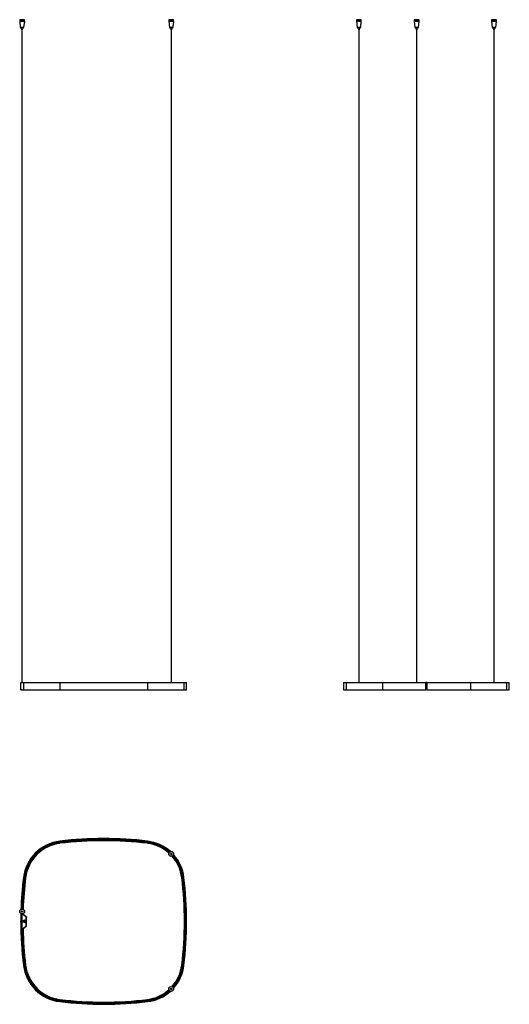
# Model space of a CAD drawing. Header units: millimetres. Extents: x 818 to 2831, y 486 to 4533.
import ezdxf

# ---------------------------------------------------------------- set-up
doc = ezdxf.new("R2010")
doc.units = ezdxf.units.MM
doc.header["$LTSCALE"] = 50

msp = doc.modelspace()

# ---------------------------------------------------------------- linework, layer by layer
at = {"color": 7, "linetype": 'Continuous', "lineweight": 25}
for p, q in [((818.4, 4533.4), (818.1, 4533.1)), ((818.4, 4533.4), (828.1, 4533.4)), ((828.1, 4533.4), (837.8, 4533.4)), ((838.1, 4533.1), (837.8, 4533.4)), ((1431.2, 4533.4), (1430.9, 4533.1)), ((1431.2, 4533.4), (1440.9, 4533.4)), ((1440.9, 4533.4), (1450.6, 4533.4)), ((1450.9, 4533.1), (1450.6, 4533.4)), ((2202.6, 4533.4), (2202.3, 4533.1)), ((2202.6, 4533.4), (2222, 4533.4)), ((2222.3, 4533.1), (2222, 4533.4)), ((2439.8, 4533.4), (2439.5, 4533.1)), ((2439.8, 4533.4), (2459.2, 4533.4)), ((2459.5, 4533.1), (2459.2, 4533.4)), ((2757.7, 4533.4), (2757.4, 4533.1)), ((2757.7, 4533.4), (2777.1, 4533.4)), ((2777.4, 4533.1), (2777.1, 4533.4)), ((818.1, 4533.1), (818.1, 4526.9)), ((828.1, 4533.1), (818.1, 4533.1)), ((818.1, 4526.9), (820.6, 4501.8)), ((818.1, 4526.9), (838, 4526.9)), ((820.6, 4501.8), (820.9, 4501.4)), ((820.6, 4501.8), (835.7, 4501.8)), ((828.1, 4501.4), (820.9, 4501.4)), ((822.1, 4501.4), (822.1, 4499.4)), ((822.1, 4499.4), (828.1, 4499.4)), ((826.2, 4499.4), (826.2, 4492.4)), ((838.1, 4533.1), (828.1, 4533.1)), ((835.3, 4501.4), (828.1, 4501.4)), ((828.1, 4499.4), (834.1, 4499.4)), ((830.1, 4492.4), (830.1, 4499.4)), ((834.1, 4499.4), (834.1, 4501.4)), ((835.3, 4501.4), (835.7, 4501.8)), ((835.7, 4501.8), (837.4, 4519.4)), ((838, 4526.7), (837.4, 4520.9)), ((838, 4526.7), (838, 4526.9)), ((838.1, 4528.9), (838.1, 4533.1)), ((1430.9, 4533.1), (1430.9, 4526.9)), ((1440.9, 4533.1), (1430.9, 4533.1)), ((1430.9, 4526.9), (1433.4, 4501.8)), ((1430.9, 4526.9), (1450.8, 4526.9)), ((1433.4, 4501.8), (1433.7, 4501.4)), ((1433.4, 4501.8), (1448.4, 4501.8)), ((1440.9, 4501.4), (1433.7, 4501.4)), ((1434.9, 4501.4), (1434.9, 4499.4)), ((1434.9, 4499.4), (1440.9, 4499.4)), ((1439, 4499.4), (1439, 4492.4)), ((1450.9, 4533.1), (1440.9, 4533.1)), ((1448.1, 4501.4), (1440.9, 4501.4)), ((1440.9, 4499.4), (1446.9, 4499.4)), ((1442.9, 4492.4), (1442.9, 4499.4)), ((1446.9, 4499.4), (1446.9, 4501.4)), ((1448.1, 4501.4), (1448.4, 4501.8)), ((1448.4, 4501.8), (1450.2, 4519.4)), ((1450.8, 4526.7), (1450.2, 4520.9)), ((1450.8, 4526.7), (1450.8, 4526.9)), ((1450.9, 4528.9), (1450.9, 4533.1)), ((2202.3, 4533.1), (2202.3, 4526.9)), ((2222.3, 4533.1), (2202.3, 4533.1)), ((2202.3, 4526.9), (2204.8, 4501.8)), ((2202.3, 4526.9), (2222.3, 4526.9)), ((2204.8, 4501.8), (2205.1, 4501.4)), ((2204.8, 4501.8), (2219.9, 4501.8)), ((2219.5, 4501.4), (2205.1, 4501.4)), ((2206.3, 4501.4), (2206.3, 4499.4)), ((2206.3, 4499.4), (2218.3, 4499.4)), ((2210.4, 4499.4), (2210.4, 4492.4)), ((2214.3, 4492.4), (2214.3, 4499.4)), ((2218.3, 4499.4), (2218.3, 4501.4)), ((2219.5, 4501.4), (2219.9, 4501.8)), ((2219.9, 4501.8), (2222.3, 4526.9)), ((2222.3, 4526.9), (2222.3, 4533.1)), ((2439.5, 4533.1), (2439.5, 4526.9)), ((2459.5, 4533.1), (2439.5, 4533.1)), ((2439.5, 4526.9), (2442, 4501.8)), ((2439.5, 4526.9), (2459.5, 4526.9)), ((2442, 4501.8), (2442.3, 4501.4)), ((2442, 4501.8), (2457, 4501.8)), ((2456.7, 4501.4), (2442.3, 4501.4)), ((2443.5, 4501.4), (2443.5, 4499.4)), ((2443.5, 4499.4), (2455.5, 4499.4)), ((2447.5, 4499.4), (2447.5, 4492.4)), ((2451.4, 4492.4), (2451.4, 4499.4)), ((2455.5, 4499.4), (2455.5, 4501.4)), ((2456.7, 4501.4), (2457, 4501.8)), ((2457, 4501.8), (2459.5, 4526.9)), ((2459.5, 4526.9), (2459.5, 4533.1)), ((2757.4, 4533.1), (2757.4, 4526.9)), ((2777.4, 4533.1), (2757.4, 4533.1)), ((2757.4, 4526.9), (2759.8, 4501.8)), ((2757.4, 4526.9), (2777.4, 4526.9)), ((2759.8, 4501.8), (2760.2, 4501.4)), ((2759.8, 4501.8), (2774.9, 4501.8)), ((2774.6, 4501.4), (2760.2, 4501.4)), ((2761.4, 4501.4), (2761.4, 4499.4)), ((2761.4, 4499.4), (2773.4, 4499.4)), ((2765.4, 4499.4), (2765.4, 4492.4)), ((2769.3, 4492.4), (2769.3, 4499.4)), ((2773.4, 4499.4), (2773.4, 4501.4)), ((2774.6, 4501.4), (2774.9, 4501.8)), ((2774.9, 4501.8), (2777.4, 4526.9)), ((2777.4, 4526.9), (2777.4, 4533.1)), ((826.2, 4492.4), (828.1, 4492.4)), ((827.5, 4492.4), (827.5, 1808.5)), ((828.1, 4492.4), (830.1, 4492.4)), ((828.7, 1808.5), (828.7, 4492.4)), ((1439, 4492.4), (1440.9, 4492.4)), ((1440.3, 4492.4), (1440.3, 1808.5)), ((1440.9, 4492.4), (1442.9, 4492.4)), ((1441.5, 1808.5), (1441.5, 4492.4)), ((2210.4, 4492.4), (2214.3, 4492.4)), ((2211.7, 4492.4), (2211.7, 1808.5)), ((2212.9, 1808.5), (2212.9, 4492.4)), ((2447.5, 4492.4), (2451.4, 4492.4)), ((2448.9, 4492.4), (2448.9, 1808.5)), ((2450.1, 1808.5), (2450.1, 4492.4)), ((2765.4, 4492.4), (2769.3, 4492.4)), ((2766.8, 4492.4), (2766.8, 1808.5)), ((2768, 1808.5), (2768, 4492.4)), ((822.6, 1808.4), (822.2, 1808.4)), ((822.2, 1778.6), (822.2, 1808.4)), ((822.6, 1778.6), (822.6, 1808.4)), ((822.6, 1808.3), (833.5, 1808.3)), ((822.8, 1809), (822.8, 1808.6)), ((822.8, 1809), (826.6, 1809)), ((822.8, 1808.6), (826.6, 1808.6)), ((822.8, 1808.5), (833.7, 1808.5)), ((826.6, 1808.6), (826.6, 1809)), ((833.5, 1808.3), (982.7, 1808.3)), ((833.5, 1808.3), (833.5, 1778.7)), ((833.7, 1808.5), (982.7, 1808.5)), ((982.7, 1808.5), (1344.1, 1808.5)), ((982.7, 1808.3), (1344.1, 1808.3)), ((982.7, 1808.3), (982.7, 1778.7)), ((1344.1, 1808.5), (1493.1, 1808.5)), ((1344.1, 1808.3), (1344.1, 1778.7)), ((1344.1, 1808.3), (1493.3, 1808.3)), ((1493.1, 1808.5), (1504, 1808.5)), ((1493.3, 1808.3), (1493.3, 1778.7)), ((1493.3, 1808.3), (1504.2, 1808.3)), ((1504.2, 1778.7), (1504.2, 1808.3)), ((2149.1, 1808.3), (2149.1, 1778.7)), ((2149.1, 1808.3), (2160, 1808.3)), ((2149.3, 1808.5), (2160.2, 1808.5)), ((2160, 1808.3), (2160, 1778.7)), ((2160, 1808.3), (2309.2, 1808.3)), ((2160.2, 1808.5), (2309.2, 1808.5)), ((2309.2, 1808.5), (2487.4, 1808.5)), ((2309.2, 1808.3), (2309.2, 1778.7)), ((2309.2, 1808.3), (2487.4, 1808.3)), ((2492.4, 1809), (2487.4, 1809)), ((2487.4, 1808.4), (2487.4, 1809)), ((2492.4, 1808.4), (2487.4, 1808.4)), ((2487.4, 1778.6), (2487.4, 1808.4)), ((2492.4, 1808.4), (2492.4, 1809)), ((2492.4, 1808.5), (2670.5, 1808.5)), ((2492.4, 1778.6), (2492.4, 1808.4)), ((2492.4, 1808.3), (2670.6, 1808.3)), ((2670.5, 1808.5), (2819.6, 1808.5)), ((2670.6, 1808.3), (2670.6, 1778.7)), ((2670.6, 1808.3), (2819.8, 1808.3)), ((2819.6, 1808.5), (2830.5, 1808.5)), ((2819.8, 1808.3), (2819.8, 1778.7)), ((2819.8, 1808.3), (2830.7, 1808.3)), ((2830.7, 1778.7), (2830.7, 1808.3)), ((822.2, 1778.6), (822.6, 1778.6)), ((822.6, 1778.7), (833.5, 1778.7)), ((822.8, 1778.5), (833.7, 1778.5)), ((822.8, 1778.4), (822.8, 1778)), ((826.6, 1778.4), (822.8, 1778.4)), ((826.6, 1778), (822.8, 1778)), ((826.6, 1778), (826.6, 1778.4)), ((833.5, 1778.7), (982.7, 1778.7)), ((833.7, 1778.5), (982.7, 1778.5)), ((982.7, 1778.7), (1344.1, 1778.7)), ((982.7, 1778.5), (1344.1, 1778.5)), ((1344.1, 1778.7), (1493.3, 1778.7)), ((1344.1, 1778.5), (1493.1, 1778.5)), ((1493.1, 1778.5), (1504, 1778.5)), ((1493.3, 1778.7), (1504.2, 1778.7)), ((2149.1, 1778.7), (2160, 1778.7)), ((2149.3, 1778.5), (2160.2, 1778.5)), ((2160, 1778.7), (2309.2, 1778.7)), ((2160.2, 1778.5), (2309.2, 1778.5)), ((2309.2, 1778.7), (2487.4, 1778.7)), ((2309.2, 1778.5), (2487.4, 1778.5)), ((2492.4, 1778.6), (2487.4, 1778.6)), ((2487.4, 1778), (2487.4, 1778.6)), ((2492.4, 1778), (2487.4, 1778)), ((2492.4, 1778.7), (2670.6, 1778.7)), ((2492.4, 1778), (2492.4, 1778.6)), ((2492.4, 1778.5), (2670.5, 1778.5)), ((2670.5, 1778.5), (2819.6, 1778.5)), ((2670.6, 1778.7), (2819.8, 1778.7)), ((2819.6, 1778.5), (2830.5, 1778.5)), ((2819.8, 1778.7), (2830.7, 1778.7)), ((982.7, 1156.3), (982.7, 1156.5)), ((983.2, 1152.7), (982.7, 1156.3)), ((983.2, 1152.5), (983.2, 1152.7)), ((983.2, 1152.3), (983.2, 1152.5)), ((983.5, 1149.5), (983.2, 1152.3)), ((983.6, 1148.9), (983.5, 1149.5)), ((983.7, 1148), (983.6, 1148.9)), ((983.8, 1147.7), (983.7, 1148)), ((983.8, 1147.6), (983.8, 1147.7)), ((1343, 1147.7), (1343.1, 1148)), ((1343, 1147.6), (1343, 1147.7)), ((1343.1, 1148), (1343.2, 1148.9)), ((1343.2, 1148.9), (1343.3, 1149.5)), ((1343.3, 1149.5), (1343.6, 1152.3)), ((1343.6, 1152.5), (1343.7, 1152.7)), ((1343.6, 1152.3), (1343.6, 1152.5)), ((1343.7, 1152.7), (1344.1, 1156.3)), ((1344.1, 1156.3), (1344.1, 1156.5)), ((833.7, 1007.3), (833.5, 1007.3)), ((837.3, 1006.9), (833.7, 1007.3)), ((837.5, 1006.8), (837.3, 1006.9)), ((837.7, 1006.8), (837.5, 1006.8)), ((840.5, 1006.5), (837.7, 1006.8)), ((841.2, 1006.4), (840.5, 1006.5)), ((842, 1006.3), (841.2, 1006.4)), ((842.4, 1006.2), (842, 1006.3)), ((842.4, 1006.2), (842.4, 1006.2)), ((1484.4, 1006.2), (1484.5, 1006.2)), ((1484.5, 1006.2), (1484.8, 1006.3)), ((1484.8, 1006.3), (1485.7, 1006.4)), ((1485.7, 1006.4), (1486.3, 1006.5)), ((1486.3, 1006.5), (1489.1, 1006.8)), ((1489.1, 1006.8), (1489.3, 1006.8)), ((1489.3, 1006.8), (1489.5, 1006.9)), ((1489.5, 1006.9), (1493.1, 1007.3)), ((1493.1, 1007.3), (1493.3, 1007.3)), ((831.7, 856.7), (827.9, 856.7)), ((829.9, 857.1), (829.9, 856.7)), ((830.6, 857.3), (830.6, 856.7)), ((831.5, 857.6), (831.5, 856.7)), ((844.6, 845.8), (831.7, 856.7)), ((831.8, 857.7), (831.8, 856.7)), ((831.9, 857.7), (831.9, 856.6)), ((833.8, 855), (833.9, 855.1)), ((833.9, 855.1), (845.3, 845.9)), ((822.2, 824.1), (822.2, 829.1)), ((822.2, 829.1), (822.8, 829.1)), ((822.2, 824.1), (822.8, 824.1)), ((822.8, 824.1), (822.8, 829.1)), ((822.8, 829.1), (826.6, 829.1)), ((822.8, 824.1), (826.6, 824.1)), ((826.6, 824.1), (826.6, 829.1)), ((826.6, 829.1), (827.2, 829.1)), ((826.6, 824.1), (827.2, 824.1)), ((826.8, 816.3), (826.8, 816.3)), ((827.2, 824.1), (827.2, 829.1)), ((835, 825.7), (840.3, 825.7)), ((835.7, 828.7), (835.7, 828.5)), ((835.7, 825.7), (835.8, 825.7)), ((836.1, 828.3), (836.1, 828.2)), ((836.1, 827.6), (836.1, 827.5)), ((836.1, 826.9), (836.1, 826.8)), ((836.1, 826.2), (836.1, 826.1)), ((838.4, 829.3), (836.9, 829.3)), ((837.5, 832.2), (837.3, 831.6)), ((837.3, 821.6), (837.5, 821.1)), ((838.7, 831.5), (838.4, 832.2)), ((838.4, 821.1), (838.7, 821.7)), ((839.2, 828.6), (839.4, 828.7)), ((839.3, 828.6), (839.3, 828.7)), ((839.3, 827.9), (839.3, 828)), ((839.3, 827.2), (839.3, 827.3)), ((839.3, 826.5), (839.3, 826.6)), ((839.3, 825.8), (839.3, 825.9)), ((844.6, 807.4), (844.6, 845.8)), ((845.1, 845.6), (845.3, 845.9)), ((845.4, 845.8), (845.2, 845.6)), ((845.6, 845.3), (845.7, 844.9)), ((845.8, 808.5), (845.8, 844.7)), ((827.9, 796.5), (831.7, 796.5)), ((831.7, 796.5), (844.6, 807.4)), ((833.8, 798.2), (833.9, 798.1)), ((845.3, 807.3), (833.9, 798.1)), ((845.1, 807.6), (845.3, 807.3)), ((845.4, 807.4), (845.2, 807.7)), ((845.4, 807.4), (845.7, 807.9)), ((845.7, 808.3), (845.6, 807.9)), ((845.7, 807.9), (845.6, 808)), ((833.7, 645.9), (833.5, 645.9)), ((837.3, 646.4), (833.7, 645.9)), ((837.5, 646.4), (837.3, 646.4)), ((837.7, 646.4), (837.5, 646.4)), ((840.5, 646.7), (837.7, 646.4)), ((841.2, 646.8), (840.5, 646.7)), ((842, 646.9), (841.2, 646.8)), ((842.4, 647), (842, 646.9)), ((842.4, 647), (842.4, 647)), ((1484.4, 647), (1484.5, 647)), ((1484.5, 647), (1484.8, 646.9)), ((1484.8, 646.9), (1485.7, 646.8)), ((1485.7, 646.8), (1486.3, 646.7)), ((1486.3, 646.7), (1489.1, 646.4)), ((1489.1, 646.4), (1489.3, 646.4)), ((1489.3, 646.4), (1489.5, 646.4)), ((1489.5, 646.4), (1493.1, 645.9)), ((1493.1, 645.9), (1493.3, 645.9)), ((983.2, 500.5), (982.7, 496.9)), ((982.7, 496.9), (982.7, 496.7)), ((983.5, 503.7), (983.2, 500.9)), ((983.2, 500.9), (983.2, 500.7)), ((983.2, 500.7), (983.2, 500.5)), ((983.6, 504.4), (983.5, 503.7)), ((983.7, 505.2), (983.6, 504.4)), ((983.8, 505.6), (983.7, 505.2)), ((983.8, 505.7), (983.8, 505.6)), ((1343, 505.7), (1343, 505.6)), ((1343, 505.6), (1343.1, 505.2)), ((1343.1, 505.2), (1343.2, 504.4)), ((1343.2, 504.4), (1343.3, 503.7)), ((1343.3, 503.7), (1343.6, 500.9)), ((1343.6, 500.9), (1343.6, 500.7)), ((1343.6, 500.7), (1343.7, 500.5)), ((1343.7, 500.5), (1344.1, 496.9)), ((1344.1, 496.9), (1344.1, 496.7))]:
    msp.add_line(p, q, dxfattribs=at)
at = {"color": 7, "linetype": 'Continuous', "lineweight": 25, "flags": 128}
for points in [[(822.9, 858.4), (822.8, 849.7), (822.6, 829.1)], [(823.1, 858.3), (823, 849.7), (822.8, 829.1)], [(826.7, 857.1), (826.6, 849.6), (826.4, 829.1)], [(826.9, 857.1), (826.8, 849.6), (826.6, 829.1)], [(839.6, 828.4), (839.7, 828.4), (839.5, 828.3), (839.2, 828.3), (838.7, 828.2), (838, 828.2), (837.3, 828.2), (836.7, 828.1), (836.2, 828.1), (835.8, 828), (835.7, 828), (835.7, 828)], [(839.6, 827.7), (839.7, 827.6), (839.5, 827.6), (839.2, 827.6), (838.6, 827.5), (838, 827.5), (837.3, 827.5), (836.7, 827.4), (836.1, 827.4), (835.8, 827.3), (835.7, 827.3), (835.7, 827.3)], [(845.7, 845.3), (845.7, 845.3), (845.4, 845.8)]]:
    msp.add_lwpolyline(points, dxfattribs=at)
at = {"color": 7, "linetype": 'Continuous', "lineweight": 25}
for centre, radius in [((1440.9, 1104.1), 10), ((1440.9, 1104.1), 9.7), ((1440.9, 1104.1), 2.8), ((1440.9, 1104.1), 2.5), ((1440.9, 1104.1), 1.9), ((1440.9, 1104.1), 1.4), ((1440.9, 1104.1), 1), ((1440.9, 1104.1), 0.6), ((828.1, 867), 10), ((828.1, 867), 9.7), ((828.1, 867), 2.8), ((828.1, 867), 2.5), ((828.1, 867), 1.9), ((828.1, 867), 1.4), ((828.1, 867), 1), ((828.1, 867), 0.6), ((837.7, 826.6), 5), ((837.7, 826.6), 4.5), ((837.7, 826.6), 2.8), ((1440.9, 549.1), 10), ((1440.9, 549.1), 9.7), ((1440.9, 549.1), 2.8), ((1440.9, 549.1), 2.5), ((1440.9, 549.1), 1.9), ((1440.9, 549.1), 1.4), ((1440.9, 549.1), 1), ((1440.9, 549.1), 0.6)]:
    msp.add_circle(centre, radius, dxfattribs=at)
for centre, radius, start, end in [((822.8, 1808.4), 0.6, 90, 180), ((822.8, 1808.4), 0.2, 90, 180), ((822.8, 1808.3), 0.2, 90, 180), ((826.6, 1808.4), 0.6, 9.5941, 90), ((826.6, 1808.4), 0.2, 30, 90), ((833.7, 1808.3), 0.199, 90.2096, 180.2081), ((983.1, 1808.3), 0.436, 159.7965, 186.4829), ((1343.7, 1808.3), 0.436, 353.5171, 20.2035), ((1493.1, 1808.3), 0.199, 359.7919, 89.7904), ((1504, 1808.3), 0.2, 0, 90), ((2149.3, 1808.3), 0.2, 90, 180), ((2160.2, 1808.3), 0.199, 90.2096, 180.2081), ((2309.6, 1808.3), 0.436, 159.7965, 186.4829), ((2670.1, 1808.3), 0.436, 353.5171, 20.2035), ((2819.6, 1808.3), 0.199, 359.7919, 89.7904), ((2830.5, 1808.3), 0.2, 0, 90), ((822.8, 1778.6), 0.6, 180, 270), ((822.8, 1778.7), 0.2, 180, 270), ((822.8, 1778.6), 0.2, 180, 270), ((826.6, 1778.6), 0.2, 270, 330), ((826.6, 1778.6), 0.6, 270, 350.4059), ((833.7, 1778.7), 0.199, 179.7919, 269.7904), ((983.1, 1778.6), 0.436, 173.5171, 200.2035), ((1343.7, 1778.6), 0.436, 339.7965, 6.4829), ((1493.1, 1778.7), 0.199, 270.2096, 0.2081), ((1504, 1778.7), 0.2, 270, 0), ((2149.3, 1778.7), 0.2, 180, 270), ((2160.2, 1778.7), 0.199, 179.7919, 269.7904), ((2309.6, 1778.6), 0.436, 173.5171, 200.2035), ((2670.1, 1778.6), 0.436, 339.7965, 6.4829), ((2819.6, 1778.7), 0.199, 270.2096, 0.2081), ((2830.5, 1778.7), 0.2, 270, 0), ((1003.3, 986.7), 171, 96.91, 173.09), ((1003.3, 986.7), 170.8, 96.91, 173.09), ((1003.3, 986.7), 167.2, 96.91, 173.09), ((1003.3, 986.7), 167, 96.91, 173.09), ((1003.3, 986.7), 166.8, 96.91, 173.09), ((1003.3, 986.7), 164, 96.91, 173.09), ((1003.3, 986.7), 163.3, 96.91, 173.09), ((1003.3, 986.7), 162.4, 96.91, 173.09), ((1003.3, 986.7), 162.1, 96.91, 173.09), ((1003.3, 986.7), 162, 96.91, 173.09), ((1163.4, -334.6), 1502, 83.09, 96.91), ((1163.4, -334.6), 1501.8, 83.09, 96.91), ((1163.4, -334.6), 1498.2, 83.09, 96.91), ((1163.4, -334.6), 1498, 83.09, 96.91), ((1163.4, -334.6), 1497.8, 83.09, 96.91), ((1163.4, -334.6), 1495, 83.09, 96.91), ((1163.4, -334.6), 1494.3, 83.09, 96.91), ((1163.4, -334.6), 1493.4, 83.09, 96.91), ((1163.4, -334.6), 1493.1, 83.09, 96.91), ((1163.4, -334.6), 1493, 83.09, 96.91), ((1323.5, 986.7), 162.1, 48.2162, 83.09), ((1323.5, 986.7), 162, 48.2026, 83.09), ((1323.5, 986.7), 162.4, 48.2596, 83.09), ((1323.5, 986.7), 163.3, 48.3512, 83.09), ((1323.5, 986.7), 164, 48.4029, 83.09), ((1323.5, 986.7), 167, 48.4245, 83.09), ((1323.5, 986.7), 166.8, 48.4327, 83.09), ((1323.5, 986.7), 167.2, 48.4148, 83.09), ((1323.5, 986.7), 171, 47.9454, 83.09), ((1323.5, 986.7), 170.8, 47.9854, 83.09), ((1323.5, 986.7), 162, 6.91, 41.7974), ((1323.5, 986.7), 162.1, 6.91, 41.7838), ((1323.5, 986.7), 162.4, 6.91, 41.7404), ((1323.5, 986.7), 163.3, 6.91, 41.6488), ((1323.5, 986.7), 164, 6.91, 41.5971), ((1323.5, 986.7), 166.8, 6.91, 41.5673), ((1323.5, 986.7), 167, 6.91, 41.5755), ((1323.5, 986.7), 167.2, 6.91, 41.5852), ((1323.5, 986.7), 170.8, 6.91, 42.0146), ((1323.5, 986.7), 171, 6.91, 42.0546), ((2324.6, 826.6), 1502, 173.09, 178.124), ((2324.6, 826.6), 1501.8, 173.09, 178.1197), ((2324.6, 826.6), 1498.2, 173.09, 178.0751), ((2324.6, 826.6), 1498, 173.09, 178.0742), ((2324.6, 826.6), 1497.8, 173.09, 178.0735), ((2324.6, 826.6), 1495, 173.09, 178.0796), ((2324.6, 826.6), 1494.3, 173.09, 178.086), ((2324.6, 826.6), 1493.4, 173.09, 178.097), ((2324.6, 826.6), 1493.1, 173.09, 178.102), ((2324.6, 826.6), 1493, 173.09, 178.1036), ((2.2, 826.6), 1493, 353.09, 6.91), ((2.2, 826.6), 1493.1, 353.09, 6.91), ((2.2, 826.6), 1493.4, 353.09, 6.91), ((2.2, 826.6), 1494.3, 353.09, 6.91), ((2.2, 826.6), 1495, 353.09, 6.91), ((2.2, 826.6), 1497.8, 353.09, 6.91), ((2.2, 826.6), 1498, 353.09, 6.91), ((2.2, 826.6), 1498.2, 353.09, 6.91), ((2.2, 826.6), 1501.8, 353.09, 6.91), ((2.2, 826.6), 1502, 353.09, 6.91), ((2324.6, 826.6), 1497.8, 178.8363, 179.9044), ((1421.6, 826.6), 594.5, 177.0963, 179.7591), ((2324.6, 826.6), 1502, 180.0954, 186.91), ((2324.6, 826.6), 1501.8, 180.0954, 186.91), ((2324.6, 826.6), 1498.2, 180.0956, 186.91), ((2324.6, 826.6), 1498, 180.0956, 186.91), ((2324.6, 826.6), 1497.8, 180.0956, 186.91), ((1421.6, 826.6), 594.5, 180.2409, 182.9037), ((838, 832), 0.5, 22.5, 157.5), ((838, 821.2), 0.5, 202.5, 337.5), ((844.3, 844.7), 1.5, 45.6937, 51), ((2324.6, 826.6), 1495, 181.1542, 186.91), ((2324.6, 826.6), 1494.3, 181.1548, 186.91), ((2324.6, 826.6), 1493.4, 181.1554, 186.91), ((2324.6, 826.6), 1493.1, 181.1537, 186.91), ((2324.6, 826.6), 1493, 181.1507, 186.91), ((844.3, 808.5), 1.5, 309, 314.3063), ((1003.3, 666.5), 171, 186.91, 263.09), ((1003.3, 666.5), 170.8, 186.91, 263.09), ((1003.3, 666.5), 167.2, 186.91, 263.09), ((1003.3, 666.5), 167, 186.91, 263.09), ((1003.3, 666.5), 166.8, 186.91, 263.09), ((1003.3, 666.5), 164, 186.91, 263.09), ((1003.3, 666.5), 163.3, 186.91, 263.09), ((1003.3, 666.5), 162.4, 186.91, 263.09), ((1003.3, 666.5), 162.1, 186.91, 263.09), ((1003.3, 666.5), 162, 186.91, 263.09), ((1323.5, 666.5), 162, 318.2026, 353.09), ((1323.5, 666.5), 162.1, 318.2162, 353.09), ((1323.5, 666.5), 162.4, 318.2596, 353.09), ((1323.5, 666.5), 163.3, 318.3512, 353.09), ((1323.5, 666.5), 164, 318.4029, 353.09), ((1323.5, 666.5), 166.8, 318.4327, 353.09), ((1323.5, 666.5), 167, 318.4245, 353.09), ((1323.5, 666.5), 167.2, 318.4148, 353.09), ((1323.5, 666.5), 170.8, 317.9854, 353.09), ((1323.5, 666.5), 171, 317.9454, 353.09), ((1323.5, 666.5), 162, 276.91, 311.7974), ((1323.5, 666.5), 162.1, 276.91, 311.7838), ((1323.5, 666.5), 162.4, 276.91, 311.7404), ((1323.5, 666.5), 163.3, 276.91, 311.6488), ((1323.5, 666.5), 164, 276.91, 311.5971), ((1323.5, 666.5), 166.8, 276.91, 311.5673), ((1323.5, 666.5), 167, 276.91, 311.5755), ((1323.5, 666.5), 167.2, 276.91, 311.5852), ((1323.5, 666.5), 170.8, 276.91, 312.0146), ((1323.5, 666.5), 171, 276.91, 312.0546), ((1163.4, 1987.8), 1501.8, 263.09, 276.91), ((1163.4, 1987.8), 1502, 263.09, 276.91), ((1163.4, 1987.8), 1497.8, 263.09, 276.91), ((1163.4, 1987.8), 1498, 263.09, 276.91), ((1163.4, 1987.8), 1498.2, 263.09, 276.91), ((1163.4, 1987.8), 1495, 263.09, 276.91), ((1163.4, 1987.8), 1494.3, 263.09, 276.91), ((1163.4, 1987.8), 1493.4, 263.09, 276.91), ((1163.4, 1987.8), 1493, 263.09, 276.91), ((1163.4, 1987.8), 1493.1, 263.09, 276.91)]:
    msp.add_arc(centre, radius, start, end, dxfattribs=at)
for points, knots in [([(837.4, 4519.4), (837.4, 4519.5), (837.4, 4519.5), (837.4, 4519.7), (837.4, 4520.1), (837.4, 4520.5), (837.4, 4520.8), (837.4, 4520.9)], [0, 0, 0, 0, 0.214404, 0.428796, 0.643427, 0.857261, 1, 1, 1, 1]), ([(838, 4526.9), (838, 4527.3), (838.1, 4527.8), (838.1, 4528.4), (838.1, 4528.8), (838.1, 4528.9), (838.1, 4528.9), (838.1, 4528.9)], [0, 0, 0, 0, 0.373668, 0.616602, 0.788801, 0.921978, 1, 1, 1, 1]), ([(1450.2, 4519.4), (1450.2, 4519.5), (1450.2, 4519.5), (1450.2, 4519.7), (1450.2, 4520.1), (1450.2, 4520.5), (1450.2, 4520.8), (1450.2, 4520.9)], [0, 0, 0, 0, 0.214404, 0.428796, 0.643427, 0.857261, 1, 1, 1, 1]), ([(1450.8, 4526.9), (1450.8, 4527.3), (1450.8, 4527.8), (1450.9, 4528.4), (1450.9, 4528.8), (1450.9, 4528.9), (1450.9, 4528.9), (1450.9, 4528.9)], [0, 0, 0, 0, 0.373668, 0.616602, 0.7888008, 0.921978, 1, 1, 1, 1]), ([(839.2, 829), (839, 829), (838.7, 828.9), (838.1, 828.9), (837.4, 828.9), (836.7, 828.8), (836.2, 828.8), (835.8, 828.7), (835.7, 828.7), (835.7, 828.7)], [0, 0, 0, 0, 0.120569, 0.270159, 0.414993, 0.560284, 0.709871, 0.854595, 1, 1, 1, 1]), ([(839.3, 828.8), (839.3, 828.8), (839.2, 828.8), (838.9, 828.8), (838.3, 828.7), (837.6, 828.7), (837, 828.7), (836.4, 828.6), (835.9, 828.6), (835.7, 828.6), (835.7, 828.5), (835.7, 828.5)], [0, 0, 0, 0, 0.013747, 0.136873, 0.264832, 0.390778, 0.513293, 0.640939, 0.767622, 0.889845, 1, 1, 1, 1]), ([(835.7, 828.5), (835.8, 828.5), (835.9, 828.4), (836, 828.3), (836.1, 828.3)], [0, 0, 0, 0, 0.511421, 1, 1, 1, 1]), ([(836.1, 828.2), (836, 828.2), (835.9, 828.1), (835.8, 828), (835.7, 828)], [0, 0, 0, 0, 0.499786, 1, 1, 1, 1]), ([(839.6, 828.2), (839.6, 828.1), (839.6, 828.1), (839.3, 828.1), (838.9, 828.1), (838.3, 828), (837.6, 828), (837, 828), (836.4, 827.9), (835.9, 827.9), (835.7, 827.9), (835.7, 827.8), (835.7, 827.8)], [0, 0, 0, 0, 0.021012, 0.131187, 0.239653, 0.352378, 0.463328, 0.571256, 0.683704, 0.795304, 0.902975, 1, 1, 1, 1]), ([(835.7, 828), (835.7, 828), (835.7, 827.9), (835.7, 827.9), (835.7, 827.8)], [0, 0, 0, 0, 0.4993945, 1, 1, 1, 1]), ([(835.7, 827.8), (835.8, 827.8), (835.9, 827.7), (836, 827.6), (836.1, 827.6)], [0, 0, 0, 0, 0.510962, 1, 1, 1, 1]), ([(836.1, 827.5), (836, 827.5), (835.9, 827.4), (835.8, 827.3), (835.7, 827.3)], [0, 0, 0, 0, 0.4998253, 1, 1, 1, 1]), ([(839.6, 827.5), (839.6, 827.4), (839.6, 827.4), (839.3, 827.4), (838.9, 827.4), (838.3, 827.3), (837.6, 827.3), (837, 827.3), (836.4, 827.2), (835.9, 827.2), (835.7, 827.2), (835.7, 827.1), (835.7, 827.1)], [0, 0, 0, 0, 0.021031, 0.131205, 0.239671, 0.352395, 0.463344, 0.571272, 0.68372, 0.795319, 0.902989, 1, 1, 1, 1]), ([(835.7, 827.3), (835.7, 827.3), (835.7, 827.2), (835.7, 827.2), (835.7, 827.1)], [0, 0, 0, 0, 0.4987906, 1, 1, 1, 1]), ([(835.7, 827.1), (835.8, 827.1), (835.9, 827), (836, 826.9), (836.1, 826.9)], [0, 0, 0, 0, 0.510507, 1, 1, 1, 1]), ([(839.6, 827), (839.6, 827), (839.7, 826.9), (839.5, 826.9), (839.2, 826.9), (838.6, 826.8), (837.9, 826.8), (837.2, 826.8), (836.6, 826.7), (836.1, 826.7), (835.7, 826.6), (835.7, 826.6), (835.7, 826.6)], [0, 0, 0, 0, 0.040755, 0.151164, 0.257194, 0.365913, 0.476298, 0.582286, 0.69107, 0.801432, 0.90738, 1, 1, 1, 1]), ([(836.1, 826.8), (836, 826.8), (835.9, 826.7), (835.8, 826.7), (835.7, 826.6)], [0, 0, 0, 0, 0.4997491, 1, 1, 1, 1]), ([(839.6, 826.8), (839.6, 826.7), (839.6, 826.7), (839.3, 826.7), (838.9, 826.7), (838.3, 826.6), (837.6, 826.6), (837, 826.6), (836.4, 826.5), (835.9, 826.5), (835.7, 826.5), (835.7, 826.4), (835.7, 826.4)], [0, 0, 0, 0, 0.021049, 0.131224, 0.239689, 0.352412, 0.463361, 0.571288, 0.683735, 0.795334, 0.903004, 1, 1, 1, 1]), ([(835.7, 826.6), (835.7, 826.6), (835.7, 826.5), (835.7, 826.5), (835.7, 826.4)], [0, 0, 0, 0, 0.49819, 1, 1, 1, 1]), ([(835.7, 826.4), (835.8, 826.4), (835.9, 826.3), (836, 826.2), (836.1, 826.2)], [0, 0, 0, 0, 0.5100549, 1, 1, 1, 1]), ([(839.6, 826.3), (839.6, 826.3), (839.7, 826.2), (839.5, 826.2), (839.1, 826.2), (838.6, 826.1), (837.9, 826.1), (837.2, 826), (836.5, 826), (836, 826), (835.7, 825.9), (835.7, 825.9), (835.7, 825.9)], [0, 0, 0, 0, 0.048979, 0.159293, 0.265163, 0.37432, 0.484605, 0.590446, 0.699663, 0.809915, 0.91573, 1, 1, 1, 1]), ([(836.1, 826.1), (836, 826.1), (835.9, 826), (835.8, 825.9), (835.7, 825.9)], [0, 0, 0, 0, 0.499712, 1, 1, 1, 1]), ([(839.6, 826.1), (839.6, 826.1), (839.6, 826), (839.3, 826), (838.9, 826), (838.3, 825.9), (837.6, 825.9), (837, 825.9), (836.4, 825.8), (835.9, 825.8), (835.7, 825.8), (835.7, 825.7), (835.7, 825.7)], [0, 0, 0, 0, 0.085901, 0.188779, 0.29006, 0.395317, 0.498918, 0.599696, 0.704696, 0.808903, 0.909442, 1, 1, 1, 1]), ([(835.7, 825.9), (835.7, 825.9), (835.7, 825.8), (835.7, 825.8), (835.7, 825.7)], [0, 0, 0, 0, 0.497594, 1, 1, 1, 1]), ([(838.7, 829.2), (838.7, 829.2), (838.5, 829.2), (838.2, 829.1), (837.6, 829.1), (837.1, 829.1), (836.6, 829), (836.3, 829), (836.1, 829), (836.1, 828.9), (836.1, 828.9)], [0, 0, 0, 0, 0.0155165, 0.174666, 0.3339496, 0.4931599, 0.65231, 0.8115852, 0.9708151, 1, 1, 1, 1]), ([(839.2, 828.6), (839.2, 828.6), (839.2, 828.6), (839, 828.6), (838.6, 828.6), (838.2, 828.5), (837.6, 828.5), (837.1, 828.4), (836.6, 828.4), (836.3, 828.4), (836.1, 828.3), (836.1, 828.3), (836.1, 828.3)], [0, 0, 0, 0, 0.017296, 0.131001, 0.242936, 0.359281, 0.473789, 0.585167, 0.701226, 0.816407, 0.927519, 1, 1, 1, 1]), ([(839.3, 828.6), (839.3, 828.6), (839.3, 828.6), (839.2, 828.5), (838.9, 828.5), (838.5, 828.4), (837.9, 828.4), (837.4, 828.4), (836.9, 828.3), (836.4, 828.3), (836.2, 828.3), (836.1, 828.2), (836.1, 828.2)], [0, 0, 0, 0, 0.019165, 0.13051, 0.241902, 0.353203, 0.464533, 0.575929, 0.68723, 0.798545, 0.909943, 1, 1, 1, 1]), ([(839.2, 827.9), (839.2, 827.9), (839.2, 827.9), (839, 827.9), (838.6, 827.9), (838.2, 827.8), (837.6, 827.8), (837.1, 827.7), (836.6, 827.7), (836.3, 827.7), (836.1, 827.6), (836.1, 827.6), (836.1, 827.6)], [0, 0, 0, 0, 0.016838, 0.126692, 0.234836, 0.34724, 0.45787, 0.565475, 0.677604, 0.788883, 0.896232, 1, 1, 1, 1]), ([(839.3, 827.9), (839.3, 827.9), (839.3, 827.8), (839.1, 827.8), (838.7, 827.8), (838.2, 827.7), (837.7, 827.7), (837.2, 827.7), (836.7, 827.6), (836.3, 827.6), (836.1, 827.6), (836.1, 827.5), (836.1, 827.5)], [0, 0, 0, 0, 0.066231, 0.17822, 0.290172, 0.402071, 0.514054, 0.626018, 0.737916, 0.84989, 0.961865, 1, 1, 1, 1]), ([(839.2, 827.2), (839.2, 827.2), (839.2, 827.2), (839, 827.2), (838.6, 827.2), (838.2, 827.1), (837.6, 827.1), (837.1, 827), (836.6, 827), (836.3, 827), (836.1, 826.9), (836.1, 826.9), (836.1, 826.9)], [0, 0, 0, 0, 0.016966, 0.12682, 0.234965, 0.34737, 0.457999, 0.565605, 0.677734, 0.789014, 0.896363, 1, 1, 1, 1]), ([(839.3, 827.2), (839.3, 827.2), (839.3, 827.2), (839.2, 827.1), (838.9, 827.1), (838.5, 827.1), (838, 827), (837.5, 827), (836.9, 826.9), (836.5, 826.9), (836.2, 826.9), (836.1, 826.8), (836.1, 826.8)], [0, 0, 0, 0, 0.00122, 0.113517, 0.225893, 0.338169, 0.450449, 0.562826, 0.675101, 0.787369, 0.899745, 1, 1, 1, 1]), ([(839.2, 826.5), (839.2, 826.5), (839.2, 826.5), (839, 826.5), (838.6, 826.5), (838.2, 826.4), (837.6, 826.4), (837.1, 826.3), (836.6, 826.3), (836.3, 826.3), (836.1, 826.2), (836.1, 826.2), (836.1, 826.2)], [0, 0, 0, 0, 0.017094, 0.126948, 0.235093, 0.347499, 0.458128, 0.565735, 0.677864, 0.789144, 0.896493, 1, 1, 1, 1]), ([(839.3, 826.5), (839.3, 826.5), (839.3, 826.4), (839.1, 826.4), (838.8, 826.4), (838.3, 826.3), (837.8, 826.3), (837.2, 826.3), (836.7, 826.2), (836.4, 826.2), (836.1, 826.2), (836.1, 826.1), (836.1, 826.1)], [0, 0, 0, 0, 0.048064, 0.160176, 0.272283, 0.384316, 0.496418, 0.608534, 0.720569, 0.832659, 0.944783, 1, 1, 1, 1]), ([(839.3, 825.8), (839.3, 825.8), (839.2, 825.7), (839, 825.7), (838.7, 825.7), (838.6, 825.7), (838.5, 825.7)], [0, 0, 0, 0, 0.28907, 0.629779, 0.970216, 1, 1, 1, 1]), ([(839.2, 827.9), (839.3, 828), (839.4, 828), (839.5, 828.1), (839.6, 828.2)], [0, 0, 0, 0, 0.500239, 1, 1, 1, 1]), ([(839.2, 827.2), (839.3, 827.3), (839.4, 827.3), (839.5, 827.4), (839.6, 827.5)], [0, 0, 0, 0, 0.5005362, 1, 1, 1, 1]), ([(839.2, 826.5), (839.3, 826.6), (839.4, 826.6), (839.5, 826.7), (839.6, 826.8)], [0, 0, 0, 0, 0.50083, 1, 1, 1, 1]), ([(839.2, 825.8), (839.3, 825.9), (839.4, 825.9), (839.5, 826), (839.6, 826.1)], [0, 0, 0, 0, 0.501121, 1, 1, 1, 1]), ([(839.6, 828.4), (839.6, 828.4), (839.5, 828.5), (839.3, 828.5), (839.3, 828.6)], [0, 0, 0, 0, 0.520404, 1, 1, 1, 1]), ([(839.6, 827.7), (839.6, 827.7), (839.5, 827.8), (839.3, 827.8), (839.3, 827.9)], [0, 0, 0, 0, 0.5193589, 1, 1, 1, 1]), ([(839.6, 827), (839.6, 827), (839.5, 827.1), (839.3, 827.1), (839.3, 827.2)], [0, 0, 0, 0, 0.514613, 1, 1, 1, 1]), ([(839.6, 826.3), (839.6, 826.3), (839.5, 826.4), (839.3, 826.4), (839.3, 826.5)], [0, 0, 0, 0, 0.513362, 1, 1, 1, 1]), ([(839.5, 825.7), (839.5, 825.7), (839.4, 825.7), (839.3, 825.7), (839.3, 825.8)], [0, 0, 0, 0, 0.1255947, 1, 1, 1, 1]), ([(839.7, 828.2), (839.7, 828.2), (839.7, 828.3), (839.7, 828.3), (839.7, 828.4)], [0, 0, 0, 0, 0.500605, 1, 1, 1, 1]), ([(839.7, 827.5), (839.7, 827.5), (839.7, 827.6), (839.7, 827.6), (839.7, 827.7)], [0, 0, 0, 0, 0.501209, 1, 1, 1, 1]), ([(839.7, 826.8), (839.7, 826.8), (839.7, 826.9), (839.7, 826.9), (839.7, 827)], [0, 0, 0, 0, 0.50181, 1, 1, 1, 1]), ([(839.7, 826.1), (839.7, 826.1), (839.7, 826.2), (839.7, 826.2), (839.7, 826.3)], [0, 0, 0, 0, 0.502405, 1, 1, 1, 1]), ([(844.6, 845.8), (844.7, 845.8), (844.9, 845.7), (845.1, 845.6), (845.4, 845.4), (845.5, 845.3), (845.6, 845.3)], [0, 0, 0, 0, 0.25, 0.5, 0.750001, 1, 1, 1, 1]), ([(845.8, 844.7), (845.8, 844.7), (845.8, 844.8), (845.8, 844.9), (845.8, 845), (845.8, 845.2), (845.7, 845.3), (845.7, 845.3)], [0, 0, 0, 0, 0.119615, 0.237459, 0.444122, 0.829693, 1, 1, 1, 1]), ([(845.6, 807.9), (845.5, 807.9), (845.4, 807.8), (845.1, 807.7), (844.9, 807.5), (844.7, 807.4), (844.6, 807.4)], [0, 0, 0, 0, 0.249999, 0.5, 0.75, 1, 1, 1, 1]), ([(845.8, 808.5), (845.8, 808.5), (845.8, 808.4), (845.8, 808.3), (845.7, 808.3)], [0, 0, 0, 0, 0.5000006, 1, 1, 1, 1]), ([(845.7, 807.9), (845.7, 807.9), (845.8, 808.1), (845.8, 808.2), (845.8, 808.4), (845.8, 808.5), (845.8, 808.5), (845.8, 808.5)], [0, 0, 0, 0, 0.253602, 0.601865, 0.783761, 0.912438, 1, 1, 1, 1])]:
    msp.add_open_spline(points, degree=3, knots=knots, dxfattribs=at)
msp.add_open_spline([(845.7, 844.9), (845.8, 844.9), (845.8, 844.8), (845.8, 844.8), (845.8, 844.7)], degree=3, dxfattribs=at)

doc.saveas('drawing.dxf')
